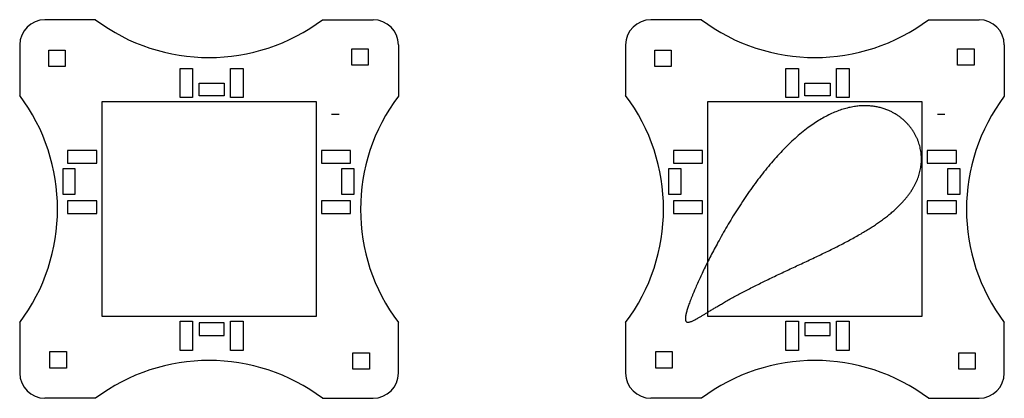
# Model space of a CAD drawing. Header units: millimetres. Extents: x -326 to 64, y -110 to 40.
import ezdxf

# ---------------------------------------------------------------- set-up
doc = ezdxf.new("R2010")
doc.units = ezdxf.units.MM
doc.layers.get('0').update_dxf_attribs({"linetype": 'CONTINUOUS'})

msp = doc.modelspace()

# ---------------------------------------------------------------- linework, layer by layer
for p, q in [((-296.03, 40.1), (-316.03, 40.1)), ((-206.03, 40.11), (-186.03, 40.1)), ((-56.03, 40.1), (-76.03, 40.1)), ((33.97, 40.11), (53.97, 40.1)), ((-326.03, 30.1), (-326.03, 10.11)), ((-176.03, 30.1), (-176.03, 9.82)), ((-86.03, 30.1), (-86.03, 10.11)), ((63.97, 30.1), (63.97, 9.82)), ((-199.53, 2.61), (-202.53, 2.61)), ((40.47, 2.61), (37.47, 2.61)), ((-326.03, -79.89), (-326.03, -99.89)), ((-176.03, -99.89), (-176.03, -79.89)), ((-86.03, -79.89), (-86.03, -99.89)), ((63.97, -99.89), (63.97, -79.89)), ((-296.03, -109.89), (-316.03, -109.89)), ((-206.03, -109.89), (-186.03, -109.89)), ((-56.03, -109.89), (-76.03, -109.89)), ((33.97, -109.89), (53.97, -109.89))]:
    msp.add_line(p, q)
for points in [[(-314.5, 28), (-308, 28), (-308, 21.5), (-314.5, 21.5)], [(-194.53, 28.6), (-188.03, 28.6), (-188.03, 22.1), (-194.53, 22.1)], [(-74.5, 21.5), (-74.5, 28), (-68, 28), (-68, 21.5)], [(45.47, 22.1), (45.47, 28.6), (51.97, 28.6), (51.97, 22.1)], [(-257.53, 9.32), (-262.53, 9.32), (-262.53, 20.82), (-257.53, 20.82)], [(-237.53, 9.32), (-242.53, 9.32), (-242.53, 20.82), (-237.53, 20.82)], [(-22.53, 20.82), (-17.53, 20.82), (-17.53, 9.32), (-22.53, 9.32)], [(-2.53, 20.82), (2.47, 20.82), (2.47, 9.32), (-2.53, 9.32)], [(-255, 10), (-255, 15), (-245, 15), (-245, 10)], [(-15, 15), (-5, 15), (-5, 10), (-15, 10)], [(-293.53, 7.61), (-293.53, -77.39), (-208.53, -77.39), (-208.53, 7.61)], [(-53.53, -77.39), (31.47, -77.39), (31.47, 7.61), (-53.53, 7.61)], [(-307.03, -16.7), (-295.53, -16.7), (-295.53, -11.7), (-307.03, -11.7)], [(-195.03, -11.7), (-206.53, -11.7), (-206.53, -16.7), (-195.03, -16.7)], [(-55.53, -11.7), (-67.03, -11.7), (-67.03, -16.7), (-55.53, -16.7)], [(33.47, -16.7), (44.97, -16.7), (44.97, -11.7), (33.47, -11.7)], [(-309, -19), (-309, -29), (-304, -29), (-304, -19)], [(-193.52, -19), (-198.52, -19), (-198.52, -29), (-193.52, -29)], [(-64, -19), (-69, -19), (-69, -29), (-64, -29)], [(46.48, -29), (46.48, -19), (41.48, -19), (41.48, -29)], [(-295.53, -31.7), (-307.03, -31.7), (-307.03, -36.7), (-295.53, -36.7)], [(-206.53, -36.7), (-195.03, -36.7), (-195.03, -31.7), (-206.53, -31.7)], [(-55.53, -31.7), (-67.03, -31.7), (-67.03, -36.7), (-55.53, -36.7)], [(33.47, -36.7), (44.97, -36.7), (44.97, -31.7), (33.47, -31.7)], [(-262.53, -90.89), (-262.53, -79.39), (-257.53, -79.39), (-257.53, -90.89)], [(-255, -80), (-255, -85), (-245, -85), (-245, -80)], [(-242.53, -79.39), (-237.53, -79.39), (-237.53, -90.89), (-242.53, -90.89)], [(-17.53, -90.89), (-22.53, -90.89), (-22.53, -79.39), (-17.53, -79.39)], [(-15, -85), (-5, -85), (-5, -80), (-15, -80)], [(2.47, -90.89), (-2.53, -90.89), (-2.53, -79.39), (2.47, -79.39)], [(-307.53, -91.39), (-307.53, -97.89), (-314.03, -97.89), (-314.03, -91.39)], [(-187.53, -91.89), (-187.53, -98.39), (-194.03, -98.39), (-194.03, -91.89)], [(-67.53, -91.39), (-67.53, -97.89), (-74.03, -97.89), (-74.03, -91.39)], [(45.97, -98.39), (45.97, -91.89), (52.47, -91.89), (52.47, -98.39)]]:
    msp.add_lwpolyline(points, close=True)
for centre, radius, start, end in [((-316.03, 30.1), 10, 90, 180), ((-251.03, 100.09), 74.99, 233.1281, 306.877), ((-186.03, 30.1), 10, 0, 89.9924), ((-76.03, 30.1), 10, 90, 180), ((-11.03, 100.09), 74.99, 233.1281, 306.877), ((53.97, 30.1), 10, 0, 89.9924), ((-386.03, -34.89), 75, -36.8699, 36.8699), ((-116.47, -35.04), 74.56, 143.0186, 216.9814), ((-146.03, -34.89), 75, -36.8699, 36.8699), ((123.53, -35.04), 74.56, 143.0186, 216.9814), ((-251.03, -169.89), 75, 53.1301, 126.8699), ((-11.03, -169.89), 75, 53.1301, 126.8699), ((-316.03, -99.89), 10, 180, 270), ((-186.03, -99.89), 10, -90, 0), ((-76.03, -99.89), 10, 180, 270), ((53.97, -99.89), 10, -90, 0)]:
    msp.add_arc(centre, radius, start, end)
msp.add_open_spline([(-62.36, -78.44), (-62.38, -77.67), (-62.03, -75.54), (-60.39, -70.57), (-56.11, -60.53), (-47.68, -44.11), (-36.7, -26.42), (-23.83, -10.36), (-9.9, 1.47), (4.05, 7.18), (16.69, 6.28), (26.45, -0.05), (31.85, -9.8), (31.82, -20.73), (26.06, -31.14), (15.28, -40.39), (0.91, -48.56), (-15.2, -56.06), (-31.07, -63.32), (-44.87, -70.42), (-55.18, -76.79), (-60.1, -79.93), (-61.92, -80.18), (-62.34, -79.21), (-62.36, -78.44)], degree=5)

doc.saveas('drawing.dxf')
